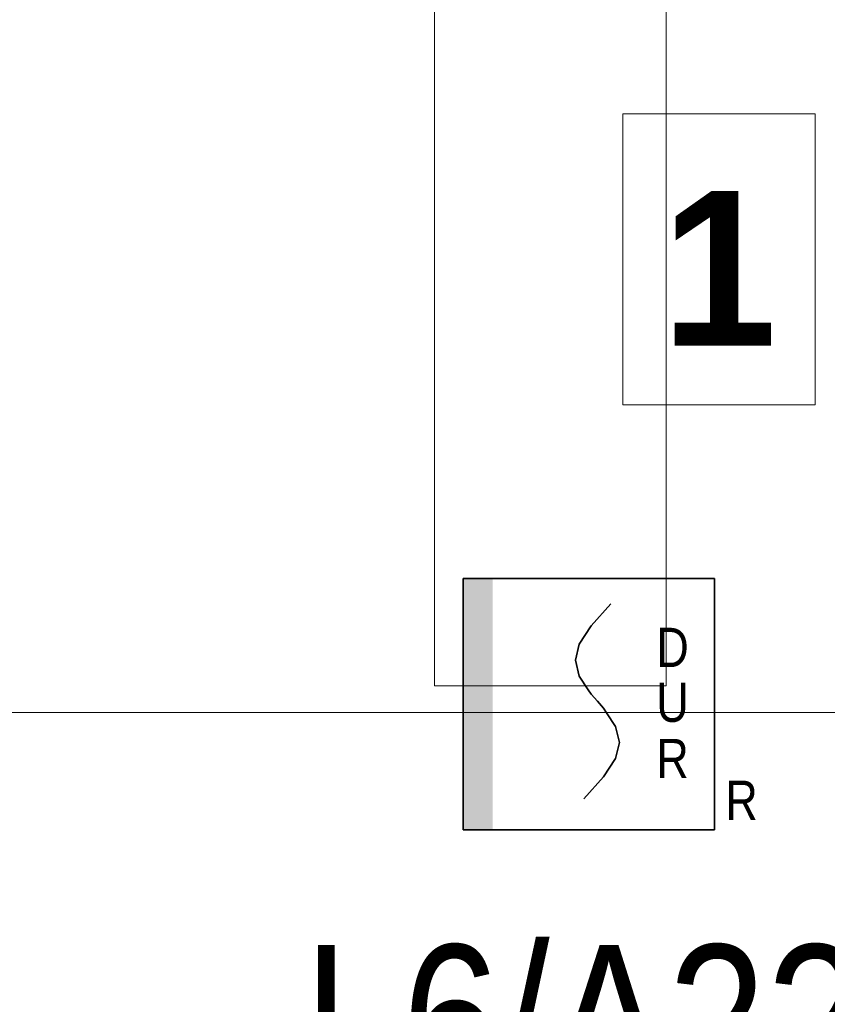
# Model space of a CAD drawing. Header units: millimetres. Extents: x 42175 to 97175, y 10092 to 468192.
# Tile 218 of 256: x 74512 to 75558, y 90922 to 92196. Entities that reach past the tile are written whole.
import ezdxf
from ezdxf.enums import TextEntityAlignment as Align

# ---------------------------------------------------------------- set-up
doc = ezdxf.new("R2010")
doc.units = ezdxf.units.MM
doc.linetypes.add('Wipeout_Contour', pattern=[1000, 0, -1000])
for name, color, linetype, lineweight in [('!!!opis SSP', 1, 'Continuous', 18), ('Elementy SAP', 1, 'Continuous', 35), ('Linia SSP', 1, 'Continuous', 15)]:
    doc.layers.add(name, color=color, linetype=linetype, lineweight=lineweight)
doc.layers.add('2D - Ogólne', color=8, linetype='Continuous')
doc.layers.add('2D - Rysunki i Obrazki', color=8, linetype='Continuous')
doc.styles.get("Standard").update_dxf_attribs({"font": 'ARIALN.TTF'})
doc.styles.add('STYL_AUTOMATYCZNY_11', font='ARIALN.TTF')

# ---------------------------------------------------------------- blocks, each defined once
blk = doc.blocks.new('DUR')
h = blk.add_hatch(color=256)
h.set_gradient(color1=(255, 0, 0), color2=(224, 0, 0), one_color=1, name='INVSPHERICAL')
h.paths.add_polyline_path([(3.81, 16.26), (3.81, 32.51), (0, 32.51), (0, 16.26)])
h.paths.add_polyline_path([(3.81, 0), (3.81, 16.26), (0, 16.26), (0, 0)])
at = {"linetype": 'Continuous'}
for p, q in [((16.56, 26.38), (19.11, 29.24)), ((15.03, 24.04), (16.56, 26.38)), ((14.52, 21.96), (15.03, 24.04)), ((15.03, 19.87), (14.52, 21.96)), ((16.17, 18.13), (15.03, 19.87)), ((16.56, 17.53), (16.17, 18.13)), ((17.37, 16.63), (16.56, 17.53)), ((17.37, 16.63), (18.18, 15.72)), ((18.18, 15.72), (18.57, 15.12)), ((18.57, 15.12), (19.71, 13.38)), ((19.71, 13.38), (20.23, 11.29)), ((20.23, 11.29), (19.71, 9.21)), ((19.71, 9.21), (18.18, 6.87)), ((18.18, 6.87), (15.63, 4.01))]:
    blk.add_line(p, q, dxfattribs=at)
blk.add_lwpolyline([(0, 32.51), (32.51, 32.51), (32.51, 0), (0, 0)], close=True)
for s, p in [('D', (25, 21.06)), ('U', (25, 13.96)), ('R', (25, 6.68)), ('R', (33.93, 1.27))]:
    blk.add_text(s, height=5.08).set_placement(p)

msp = doc.modelspace()

# ---------------------------------------------------------------- linework, layer by layer
at = {"layer": '2D - Ogólne', "color": 8, "linetype": 'Continuous', "lineweight": 20, "ltscale": 100}
msp.add_line((70440, 91299.8), (76270, 91299.8), dxfattribs=at)
at = {"layer": 'Linia SSP'}
for p, q in [((75049.3, 95089), (75049.3, 91334)), ((75049.3, 91334), (75349.1, 91334))]:
    msp.add_line(p, q, dxfattribs=at)

# ---------------------------------------------------------------- block references
at = {"layer": 'Elementy SAP', "xscale": 10, "yscale": 10, "zscale": 10}
msp.add_blockref('DUR', (75086.5, 91147.9), dxfattribs=at)

# ---------------------------------------------------------------- texts
at = {"layer": '!!!opis SSP'}
msp.add_text('L6/A22', height=200, dxfattribs=at).set_placement((75242.9, 90898.9), align=Align.MIDDLE_CENTER)

# ---------------------------------------------------------------- wipeouts: each hides what was drawn before it
at = {"color": 8, "linetype": 'Wipeout_Contour', "lineweight": 0, "ltscale": 451056.981868}
msp.add_wipeout([(75293.3, 91698), (75542.3, 91698), (75542.3, 92074.5), (75293.3, 92074.5)], dxfattribs=at).dxf.layer = '2D - Rysunki i Obrazki'

# ---------------------------------------------------------------- next in the draw order: linework, layer by layer
at = {"layer": '2D - Rysunki i Obrazki', "color": 8, "linetype": 'Continuous', "lineweight": 13, "ltscale": 100}
for p, q in [((75542.3, 92074.5), (75293.3, 92074.5)), ((75293.3, 92074.5), (75293.3, 91698)), ((75542.3, 91698), (75542.3, 92074.5)), ((75293.3, 91698), (75542.3, 91698))]:
    msp.add_line(p, q, dxfattribs=at)
at = {"layer": 'Linia SSP'}
msp.add_line((75349.1, 91334), (75349.1, 94617.4), dxfattribs=at)

# ---------------------------------------------------------------- next in the draw order: texts
at = {"layer": '2D - Rysunki i Obrazki', "color": 8, "linetype": 'Continuous', "lineweight": 13, "insert": (75417.8, 91774.5), "char_height": 200, "attachment_point": 8, "style": 'STYL_AUTOMATYCZNY_11'}
msp.add_mtext('\\A1;{\\pqc;\\fF1|b1|i0|c0|p0;\\W1.000000;1}', dxfattribs=at)

doc.saveas('drawing.dxf')
